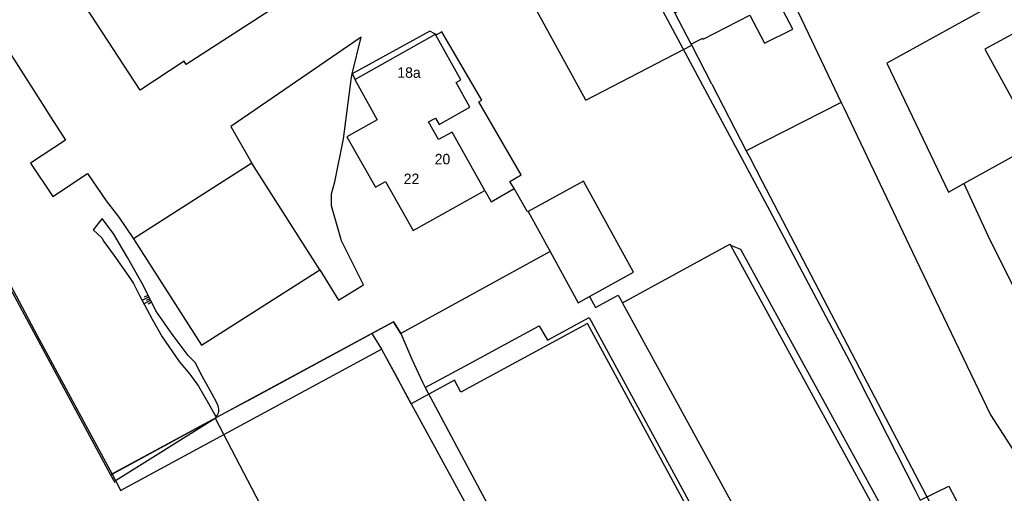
# Model space of a CAD drawing. Extents: x 123992 to 125854, y 449108 to 451911.
# Tile 41 of 175: x 124204 to 124345, y 450339 to 450407. Entities that reach past the tile are written whole.
import ezdxf
from ezdxf.enums import TextEntityAlignment as Align

# ---------------------------------------------------------------- set-up
doc = ezdxf.new("R2010")
doc.units = 0
for name, color, linetype in [('DEFAULT_113', 2, 'CONTINUOUS'), ('DEFAULT_21', 8, 'CONTINUOUS'), ('DEFAULT_4', 1, 'CONTINUOUS'), ('DEFAULT_6', 1, 'CONTINUOUS'), ('DEFAULT_80', 9, 'CONTINUOUS'), ('DEFAULT_87', 9, 'CONTINUOUS'), ('DEFAULT_99', 9, 'CONTINUOUS'), ('S04_TALUD', 9, 'CONTINUOUS')]:
    doc.layers.add(name, color=color, linetype=linetype)

msp = doc.modelspace()

# ---------------------------------------------------------------- linework, layer by layer
at = {"layer": 'DEFAULT_21'}
for points in [[(124285.262, 450395.654), (124258.368, 450444.821)], [(124310.346, 450418.589), (124314.277, 450411.361), (124321.892, 450395.357)], [(124300.446, 450403.553), (124300.377, 450403.686), (124298.02, 450408.217), (124296.246, 450411.508), (124296.964, 450411.88)], [(124347.598, 450411.594), (124345.234, 450410.321), (124328.41, 450400.993), (124337.266, 450382.491), (124339.471, 450383.715)], [(124285.262, 450395.654), (124300.446, 450403.553)], [(124303.316, 450397.991), (124300.446, 450403.553)], [(124187.683, 450397.304), (124198.834, 450376.542), (124206.633, 450361.916), (124217.359, 450342.022)], [(124303.316, 450397.991), (124308.253, 450388.424)], [(124321.892, 450395.357), (124308.253, 450388.424)], [(124321.892, 450395.357), (124322.321, 450394.455)], [(124322.321, 450394.455), (124332.589, 450372.873), (124343.266, 450350.508), (124351.496, 450337.758)], [(124339.471, 450383.715), (124347.24, 450388.03), (124355.8, 450392.72), (124361.329, 450395.607)], [(124308.253, 450388.424), (124308.712, 450387.535)], [(124308.712, 450387.535), (124310.542, 450383.988), (124325.076, 450356.11), (124344.631, 450318.775)], [(124339.471, 450383.715), (124342.896, 450376.271), (124349.452, 450363.08), (124353.495, 450361.869), (124357.748, 450368.399), (124361.101, 450373.326), (124364.453, 450377.835), (124367.322, 450380.918), (124371.703, 450385.759)], [(124254.621, 450362.202), (124257.683, 450363.86)], [(124257.683, 450363.86), (124258.746, 450362.185), (124260.316, 450358.503), (124261.91, 450355.102), (124262.259, 450354.448)], [(124262.259, 450354.448), (124268.57, 450357.857), (124278.605, 450363.296), (124279.761, 450361.227), (124285.751, 450364.474), (124311.485, 450316.996), (124314.321, 450311.616), (124313.87, 450311.254)], [(124236.495, 450352.386), (124236.972, 450352.644), (124254.621, 450362.202)], [(124254.621, 450362.202), (124256, 450359.946), (124260.249, 450352.108), (124274.652, 450325.624), (124287.178, 450302.509), (124291.844, 450293.629)], [(124262.259, 450354.448), (124287.555, 450306.984), (124293.775, 450295.124)], [(124232.157, 450350.036), (124232.302, 450350.115), (124236.495, 450352.386)], [(124217.359, 450342.022), (124232.157, 450350.036)], [(124217.84, 450341.108), (124232.157, 450350.036)], [(124232.157, 450350.036), (124239.687, 450335.557), (124254.873, 450307.14), (124264.151, 450289.887), (124264.449, 450290.064), (124266.608, 450286.276), (124267.337, 450284.931), (124270.3, 450279.198), (124273.655, 450274.101)], [(124217.359, 450342.022), (124217.84, 450341.108)], [(124217.84, 450341.108), (124218.623, 450339.621)]]:
    msp.add_lwpolyline(points, dxfattribs=at)
at = {"layer": 'DEFAULT_4'}
for points in [[(124261.986, 450420.888), (124250.717, 450414.553), (124246.69, 450412.33), (124241.455, 450422.013), (124241.647, 450422.12), (124240.613, 450423.993), (124237.44, 450422.169), (124244.531, 450411.177), (124240.136, 450408.342), (124240, 450408.552), (124228, 450400.812), (124227.716, 450401.247), (124221.392, 450397.115), (124211.287, 450412.597), (124217.708, 450416.775), (124217.304, 450417.395), (124229.265, 450425.178), (124229.161, 450425.337), (124233.763, 450427.804), (124235.59, 450428.961), (124256.568, 450440.786)], [(124302.018, 450404.539), (124300.377, 450403.686), (124298.02, 450408.217), (124299.725, 450409.103), (124290.851, 450426.165)], [(124302.018, 450404.539), (124302.087, 450404.407), (124308.767, 450407.882), (124310.881, 450403.875), (124314.936, 450405.851), (124311.552, 450412.353), (124307.152, 450410.063), (124304.243, 450415.651)], [(124355.79, 450395.67), (124354, 450398.98), (124355.58, 450399.81), (124352.13, 450406.14), (124350.54, 450405.28), (124349.66, 450406.9), (124342.48, 450402.98), (124348.62, 450391.76), (124355.79, 450395.67)], [(124263.684, 450405.113), (124252.212, 450398.656)], [(124270.801, 450382.73), (124266.09, 450391.101), (124264.153, 450390.01), (124262.73, 450392.539), (124263.742, 450393.108), (124264.254, 450392.199), (124268.656, 450394.676), (124266.676, 450398.195), (124267.361, 450398.58), (124263.76, 450404.978)], [(124263.684, 450405.113), (124263.65, 450405.173)], [(124263.723, 450405.135), (124263.684, 450405.113)], [(124263.76, 450404.978), (124263.684, 450405.113)], [(124252.212, 450398.656), (124252.146, 450398.619), (124255.384, 450392.867), (124251.032, 450390.418), (124255.108, 450383.178), (124256.56, 450383.995), (124260.526, 450376.948), (124270.801, 450382.73)], [(124184.277, 450386.11), (124191.269, 450389.895), (124217.152, 450341.91)], [(124305.536, 450326.65), (124285.497, 450363.62), (124267.361, 450353.789), (124266.451, 450355.469), (124260.249, 450352.108), (124258.46, 450355.407)], [(124218.585, 450339.673), (124256, 450359.946), (124258.46, 450355.407)], [(124217.152, 450341.91), (124217.748, 450340.806)]]:
    msp.add_lwpolyline(points, dxfattribs=at)
at = {"layer": 'DEFAULT_6'}
for points in [[(124237.396, 450386.614), (124220.434, 450375.792)], [(124247.158, 450371.313), (124237.396, 450386.614)], [(124285.8, 450367.499), (124292.125, 450370.967), (124284.948, 450384.057), (124276.992, 450379.696)], [(124276.992, 450379.696), (124276.911, 450379.651)], [(124276.992, 450379.696), (124280.148, 450373.939)], [(124220.434, 450375.792), (124230.196, 450360.491), (124247.158, 450371.313)], [(124290.532, 450366.587), (124305.914, 450374.999), (124305.994, 450374.853)], [(124305.994, 450374.853), (124326.336, 450337.661)], [(124280.148, 450373.939), (124284.169, 450366.605), (124285.8, 450367.499)], [(124310.805, 450329.526), (124290.532, 450366.587)]]:
    msp.add_lwpolyline(points, dxfattribs=at)
at = {"layer": 'DEFAULT_80'}
for points in [[(124280.148, 450373.939), (124258.746, 450362.185), (124257.683, 450363.86), (124232.313, 450350.12)], [(124232.313, 450350.12), (124217.152, 450341.91)]]:
    msp.add_lwpolyline(points, dxfattribs=at)
at = {"layer": 'DEFAULT_87'}
for points in [[(124232.566, 450351.797), (124232.391, 450352.258), (124231.673, 450353.598), (124230.019, 450356.478), (124229.302, 450357.978), (124228.285, 450359.017), (124225.971, 450362.098), (124223.658, 450365.458), (124221.845, 450369.017), (124219.572, 450373.117), (124217.6, 450376.437), (124215.944, 450378.677), (124214.656, 450377.055)], [(124232.317, 450350.266), (124232.433, 450350.429), (124232.528, 450350.605), (124232.599, 450350.792), (124232.645, 450350.986), (124232.666, 450351.185), (124232.661, 450351.385), (124232.63, 450351.582), (124232.575, 450351.774), (124232.566, 450351.797)], [(124232.247, 450350.181), (124232.266, 450350.203)], [(124232.266, 450350.203), (124232.317, 450350.266)]]:
    msp.add_lwpolyline(points, dxfattribs=at)
at = {"layer": 'DEFAULT_99'}
for points in [[(124285.621, 450428.484), (124311.603, 450379.866), (124323.058, 450358.208), (124332.48, 450339.71), (124333.206, 450338.258)], [(124263.65, 450405.173), (124262.918, 450405.56), (124251.78, 450399.436)], [(124251.78, 450399.436), (124253.086, 450404.701), (124234.402, 450391.879), (124237.396, 450386.614)], [(124263.723, 450405.135), (124263.65, 450405.173)], [(124263.883, 450405.05), (124263.723, 450405.135)], [(124263.883, 450405.05), (124263.76, 450404.978)], [(124274.978, 450382.976), (124274.375, 450384.012), (124276.019, 450384.968), (124269.94, 450395.427), (124270.364, 450395.673), (124264.653, 450405.498), (124263.883, 450405.05)], [(124201.829, 450403.824), (124206.739, 450396.133), (124208.632, 450393.134), (124210.686, 450389.914), (124205.682, 450386.625), (124208.853, 450381.865), (124213.856, 450385.153), (124216.528, 450381.213), (124218.343, 450378.873), (124220.434, 450375.792)], [(124247.158, 450371.313), (124249.827, 450366.986), (124253.414, 450369.182), (124250.261, 450375.506), (124248.83, 450380.496), (124248.805, 450382.214), (124249.301, 450383.953), (124250.524, 450390.11), (124251.661, 450398.964), (124251.78, 450399.436)], [(124251.78, 450399.436), (124252.212, 450398.656)], [(124270.801, 450382.73), (124271.709, 450381.076), (124274.978, 450382.976)], [(124276.911, 450379.651), (124274.978, 450382.976)], [(124215.919, 450375.9), (124214.656, 450377.055)], [(124215.919, 450375.9), (124216.178, 450375.4), (124217.614, 450373.419), (124219.768, 450370.36), (124220.426, 450369.38), (124221.282, 450367.62), (124223.116, 450364.241), (124224.53, 450361.701), (124226.984, 450358.18), (124228.499, 450356.341), (124229.756, 450354.62), (124231.171, 450352.121), (124232.266, 450350.203)], [(124305.994, 450374.853), (124307.452, 450374.313), (124327.212, 450338.149), (124326.336, 450337.661)], [(124285.8, 450367.499), (124286.669, 450365.912), (124289.926, 450367.69), (124290.532, 450366.587)], [(124232.266, 450350.203), (124232.313, 450350.12)], [(124333.206, 450338.258), (124337.315, 450340.261), (124339.335, 450336.477), (124335.105, 450334.461)]]:
    msp.add_lwpolyline(points, dxfattribs=at)
at = {"layer": 'S04_TALUD'}
for p, q in [((124221.667, 450366.95), (124222.645, 450367.449)), ((124222.032, 450367.444), (124222.521, 450367.693)), ((124221.917, 450366.461), (124222.895, 450366.959)), ((124222.281, 450366.955), (124222.77, 450367.204)), ((124222.53, 450366.466), (124223.019, 450366.715))]:
    msp.add_line(p, q, dxfattribs=at)

# ---------------------------------------------------------------- texts
at = {"layer": 'DEFAULT_113'}
for s, p in [('18a', (124259.932, 450399.63)), ('20', (124264.726, 450387.212)), ('22', (124260.284, 450384.385))]:
    msp.add_text(s, height=1.5, dxfattribs=at).set_placement(p, align=Align.MIDDLE_CENTER)

doc.saveas('drawing.dxf')
